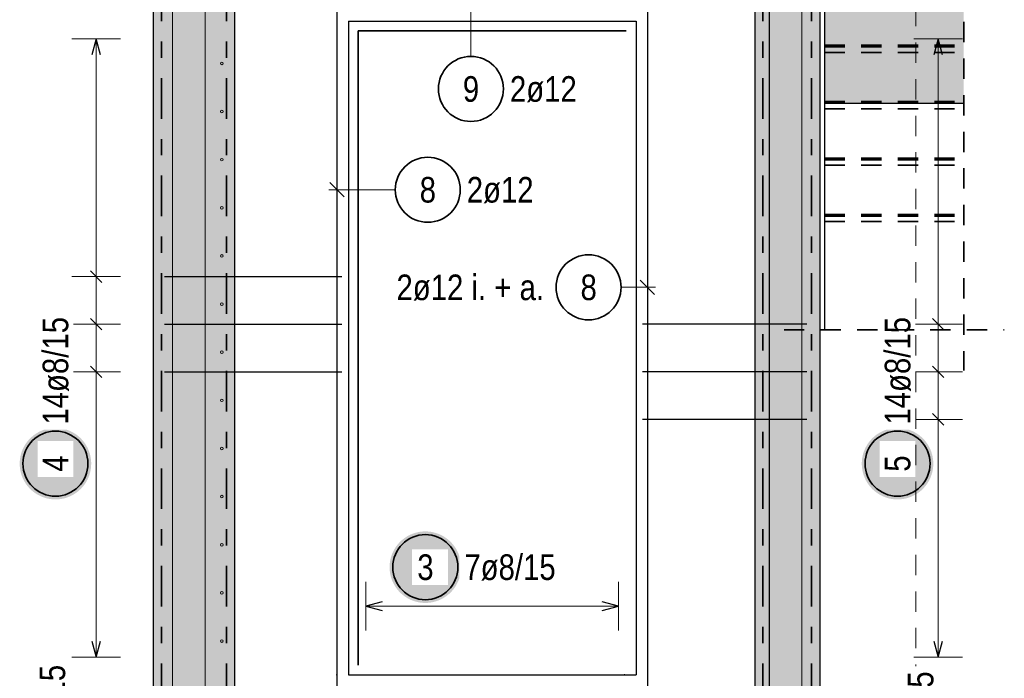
# Model space of a CAD drawing. Header units: millimetres. Extents: x -47 to 138, y -47 to 66.
# Tile 12 of 20: x 33.23 to 39.28, y 27.52 to 31.57. Entities that reach past the tile are written whole.
import ezdxf

# ---------------------------------------------------------------- set-up
doc = ezdxf.new("R2010")
doc.units = ezdxf.units.MM
doc.linetypes.add('DASHDOT', pattern=[1, 0.5, -0.25, 0, -0.25])
doc.linetypes.add('HIDDEN', pattern=[0.375, 0.25, -0.125])
for name, color, linetype, lineweight in [('Achsen', 7, 'Continuous', 20), ('Bewehrung', 7, 'Continuous', 20), ('nplo Bewehrung', 7, 'Continuous', 20), ('Schraffuren', 7, 'Continuous', 20)]:
    doc.layers.add(name, color=color, linetype=linetype, lineweight=lineweight)
doc.styles.add('Arial Narrow', font='ARIALN.TTF')

msp = doc.modelspace()

# ---------------------------------------------------------------- hatches: boundary and pattern name
at = {"lineweight": 25, "true_color": 0xffffff}
for points in [[(33.665666, 28.838896), (33.665532, 28.846574), (33.66513, 28.854243), (33.664461, 28.861892), (33.663525, 28.869514), (33.662323, 28.877099), (33.660858, 28.884637), (33.659131, 28.892119), (33.657143, 28.899536), (33.654898, 28.90688), (33.652398, 28.914141), (33.649646, 28.92131), (33.646646, 28.928378), (33.6434, 28.935338), (33.639914, 28.94218), (33.636191, 28.948896), (33.632236, 28.955478), (33.628054, 28.961919), (33.623649, 28.968209), (33.619028, 28.974342), (33.614196, 28.980309), (33.609158, 28.986105), (33.60392, 28.991721), (33.598491, 28.997151), (33.592874, 29.002388), (33.587079, 29.007426), (33.581111, 29.012259), (33.574978, 29.01688), (33.568688, 29.021284), (33.562248, 29.025467), (33.555666, 29.029422), (33.548949, 29.033145), (33.542107, 29.036631), (33.535148, 29.039876), (33.528079, 29.042877), (33.52091, 29.045629), (33.513649, 29.048129), (33.506306, 29.050374), (33.498889, 29.052361), (33.491406, 29.054089), (33.483868, 29.055554), (33.476284, 29.056755), (33.468662, 29.057691), (33.461012, 29.05836), (33.453344, 29.058762), (33.445666, 29.058896), (33.437988, 29.058762), (33.430319, 29.05836), (33.422669, 29.057691), (33.415048, 29.056755), (33.407463, 29.055554), (33.399925, 29.054089), (33.392443, 29.052361), (33.385026, 29.050374), (33.377682, 29.048129), (33.370421, 29.045629), (33.363252, 29.042877), (33.356184, 29.039876), (33.349224, 29.036631), (33.342382, 29.033145), (33.335666, 29.029422), (33.329084, 29.025467), (33.322643, 29.021284), (33.316353, 29.01688), (33.31022, 29.012259), (33.304252, 29.007426), (33.298457, 29.002388), (33.292841, 28.997151), (33.287411, 28.991721), (33.282174, 28.986105), (33.277136, 28.980309), (33.272303, 28.974342), (33.267682, 28.968209), (33.263277, 28.961919), (33.259095, 28.955478), (33.25514, 28.948896), (33.251417, 28.94218), (33.247931, 28.935338), (33.244686, 28.928378), (33.241685, 28.92131), (33.238933, 28.914141), (33.236433, 28.90688), (33.234188, 28.899536), (33.232201, 28.892119), (33.230473, 28.884637), (33.229008, 28.877099), (33.227807, 28.869514), (33.226871, 28.861892), (33.226202, 28.854243), (33.2258, 28.846574), (33.225666, 28.838896), (33.2258, 28.831218), (33.226202, 28.82355), (33.226871, 28.8159), (33.227807, 28.808278), (33.229008, 28.800694), (33.230473, 28.793156), (33.232201, 28.785673), (33.234188, 28.778256), (33.236433, 28.770912), (33.238933, 28.763652), (33.241685, 28.756483), (33.244686, 28.749414), (33.247931, 28.742455), (33.251417, 28.735612), (33.25514, 28.728896), (33.259095, 28.722314), (33.263277, 28.715874), (33.267682, 28.709583), (33.272303, 28.703451), (33.277136, 28.697483), (33.282174, 28.691687), (33.287411, 28.686071), (33.292841, 28.680641), (33.298457, 28.675404), (33.304252, 28.670366), (33.31022, 28.665534), (33.316353, 28.660912), (33.322643, 28.656508), (33.329084, 28.652326), (33.335666, 28.648371), (33.342382, 28.644648), (33.349224, 28.641162), (33.356184, 28.637916), (33.363252, 28.634916), (33.370421, 28.632164), (33.377682, 28.629664), (33.385026, 28.627419), (33.392443, 28.625431), (33.399925, 28.623704), (33.407463, 28.622239), (33.415048, 28.621037), (33.422669, 28.620101), (33.430319, 28.619432), (33.437988, 28.61903), (33.445666, 28.618896), (33.453344, 28.61903), (33.461012, 28.619432), (33.468662, 28.620101), (33.476284, 28.621037), (33.483868, 28.622239), (33.491406, 28.623704), (33.498889, 28.625431), (33.506306, 28.627419), (33.513649, 28.629664), (33.52091, 28.632164), (33.528079, 28.634916), (33.535148, 28.637916), (33.542107, 28.641162), (33.548949, 28.644648), (33.555666, 28.648371), (33.562248, 28.652326), (33.568688, 28.656508), (33.574978, 28.660912), (33.581111, 28.665534), (33.587079, 28.670366), (33.592874, 28.675404), (33.598491, 28.680641), (33.60392, 28.686071), (33.609158, 28.691687), (33.614196, 28.697483), (33.619028, 28.703451), (33.623649, 28.709583), (33.628054, 28.715874), (33.632236, 28.722314), (33.636191, 28.728896), (33.639914, 28.735612), (33.6434, 28.742455), (33.646646, 28.749414), (33.649646, 28.756483), (33.652398, 28.763652), (33.654898, 28.770912), (33.657143, 28.778256), (33.659131, 28.785673), (33.660858, 28.793156), (33.662323, 28.800694), (33.663525, 28.808278), (33.664461, 28.8159), (33.66513, 28.82355)], [(38.846666, 28.838894), (38.846532, 28.846572), (38.84613, 28.85424), (38.845461, 28.86189), (38.844525, 28.869512), (38.843323, 28.877096), (38.841858, 28.884634), (38.840131, 28.892116), (38.838143, 28.899534), (38.835898, 28.906877), (38.833398, 28.914138), (38.830646, 28.921307), (38.827646, 28.928376), (38.8244, 28.935335), (38.820914, 28.942177), (38.817191, 28.948894), (38.813236, 28.955476), (38.809054, 28.961916), (38.804649, 28.968206), (38.800028, 28.974339), (38.795196, 28.980307), (38.790158, 28.986102), (38.78492, 28.991718), (38.779491, 28.997148), (38.773874, 29.002385), (38.768079, 29.007423), (38.762111, 29.012256), (38.755978, 29.016877), (38.749688, 29.021282), (38.743248, 29.025464), (38.736666, 29.029419), (38.729949, 29.033142), (38.723107, 29.036628), (38.716148, 29.039874), (38.709079, 29.042874), (38.70191, 29.045626), (38.694649, 29.048126), (38.687306, 29.050371), (38.679889, 29.052359), (38.672406, 29.054086), (38.664868, 29.055551), (38.657284, 29.056753), (38.649662, 29.057688), (38.642012, 29.058358), (38.634344, 29.05876), (38.626666, 29.058894), (38.618988, 29.05876), (38.611319, 29.058358), (38.603669, 29.057688), (38.596048, 29.056753), (38.588463, 29.055551), (38.580925, 29.054086), (38.573443, 29.052359), (38.566026, 29.050371), (38.558682, 29.048126), (38.551421, 29.045626), (38.544252, 29.042874), (38.537184, 29.039874), (38.530224, 29.036628), (38.523382, 29.033142), (38.516666, 29.029419), (38.510084, 29.025464), (38.503643, 29.021282), (38.497353, 29.016877), (38.49122, 29.012256), (38.485252, 29.007423), (38.479457, 29.002385), (38.473841, 28.997148), (38.468411, 28.991718), (38.463174, 28.986102), (38.458136, 28.980307), (38.453303, 28.974339), (38.448682, 28.968206), (38.444277, 28.961916), (38.440095, 28.955476), (38.43614, 28.948894), (38.432417, 28.942177), (38.428931, 28.935335), (38.425686, 28.928376), (38.422685, 28.921307), (38.419933, 28.914138), (38.417433, 28.906877), (38.415188, 28.899534), (38.413201, 28.892116), (38.411473, 28.884634), (38.410008, 28.877096), (38.408807, 28.869512), (38.407871, 28.86189), (38.407202, 28.85424), (38.4068, 28.846572), (38.406666, 28.838894), (38.4068, 28.831216), (38.407202, 28.823547), (38.407871, 28.815897), (38.408807, 28.808276), (38.410008, 28.800691), (38.411473, 28.793153), (38.413201, 28.785671), (38.415188, 28.778253), (38.417433, 28.77091), (38.419933, 28.763649), (38.422685, 28.75648), (38.425686, 28.749412), (38.428931, 28.742452), (38.432417, 28.73561), (38.43614, 28.728894), (38.440095, 28.722311), (38.444277, 28.715871), (38.448682, 28.709581), (38.453303, 28.703448), (38.458136, 28.69748), (38.463174, 28.691685), (38.468411, 28.686069), (38.473841, 28.680639), (38.479457, 28.675402), (38.485252, 28.670364), (38.49122, 28.665531), (38.497353, 28.66091), (38.503643, 28.656505), (38.510084, 28.652323), (38.516666, 28.648368), (38.523382, 28.644645), (38.530224, 28.641159), (38.537184, 28.637914), (38.544252, 28.634913), (38.551421, 28.632161), (38.558682, 28.629661), (38.566026, 28.627416), (38.573443, 28.625429), (38.580925, 28.623701), (38.588463, 28.622236), (38.596048, 28.621035), (38.603669, 28.620099), (38.611319, 28.61943), (38.618988, 28.619028), (38.626666, 28.618894), (38.634344, 28.619028), (38.642012, 28.61943), (38.649662, 28.620099), (38.657284, 28.621035), (38.664868, 28.622236), (38.672406, 28.623701), (38.679889, 28.625429), (38.687306, 28.627416), (38.694649, 28.629661), (38.70191, 28.632161), (38.709079, 28.634913), (38.716148, 28.637914), (38.723107, 28.641159), (38.729949, 28.644645), (38.736666, 28.648368), (38.743248, 28.652323), (38.749688, 28.656505), (38.755978, 28.66091), (38.762111, 28.665531), (38.768079, 28.670364), (38.773874, 28.675402), (38.779491, 28.680639), (38.78492, 28.686069), (38.790158, 28.691685), (38.795196, 28.69748), (38.800028, 28.703448), (38.804649, 28.709581), (38.809054, 28.715871), (38.813236, 28.722311), (38.817191, 28.728894), (38.820914, 28.73561), (38.8244, 28.742452), (38.827646, 28.749412), (38.830646, 28.75648), (38.833398, 28.763649), (38.835898, 28.77091), (38.838143, 28.778253), (38.840131, 28.785671), (38.841858, 28.793153), (38.843323, 28.800691), (38.844525, 28.808276), (38.845461, 28.815897), (38.84613, 28.823547)], [(35.94139, 28.202347), (35.941256, 28.210025), (35.940854, 28.217694), (35.940185, 28.225344), (35.939249, 28.232965), (35.938048, 28.24055), (35.936583, 28.248088), (35.934855, 28.25557), (35.932868, 28.262988), (35.930623, 28.270331), (35.928123, 28.277592), (35.925371, 28.284761), (35.92237, 28.291829), (35.919125, 28.298789), (35.915639, 28.305631), (35.911916, 28.312347), (35.907961, 28.31893), (35.903779, 28.32537), (35.899374, 28.33166), (35.894753, 28.337793), (35.88992, 28.343761), (35.884882, 28.349556), (35.879645, 28.355172), (35.874215, 28.360602), (35.868599, 28.365839), (35.862804, 28.370877), (35.856836, 28.37571), (35.850703, 28.380331), (35.844413, 28.384736), (35.837973, 28.388918), (35.83139, 28.392873), (35.824674, 28.396596), (35.817832, 28.400082), (35.810872, 28.403327), (35.803804, 28.406328), (35.796635, 28.40908), (35.789374, 28.41158), (35.782031, 28.413825), (35.774613, 28.415812), (35.767131, 28.41754), (35.759593, 28.419005), (35.752008, 28.420206), (35.744387, 28.421142), (35.736737, 28.421811), (35.729068, 28.422213), (35.72139, 28.422347), (35.713712, 28.422213), (35.706044, 28.421811), (35.698394, 28.421142), (35.690772, 28.420206), (35.683188, 28.419005), (35.67565, 28.41754), (35.668168, 28.415812), (35.66075, 28.413825), (35.653407, 28.41158), (35.646146, 28.40908), (35.638977, 28.406328), (35.631908, 28.403327), (35.624949, 28.400082), (35.618107, 28.396596), (35.61139, 28.392873), (35.604808, 28.388918), (35.598368, 28.384736), (35.592078, 28.380331), (35.585945, 28.37571), (35.579977, 28.370877), (35.574182, 28.365839), (35.568565, 28.360602), (35.563136, 28.355172), (35.557898, 28.349556), (35.552861, 28.343761), (35.548028, 28.337793), (35.543407, 28.33166), (35.539002, 28.32537), (35.53482, 28.31893), (35.530865, 28.312347), (35.527142, 28.305631), (35.523656, 28.298789), (35.52041, 28.291829), (35.51741, 28.284761), (35.514658, 28.277592), (35.512158, 28.270331), (35.509913, 28.262988), (35.507925, 28.25557), (35.506198, 28.248088), (35.504733, 28.24055), (35.503531, 28.232965), (35.502596, 28.225344), (35.501926, 28.217694), (35.501524, 28.210025), (35.50139, 28.202347), (35.501524, 28.194669), (35.501926, 28.187001), (35.502596, 28.179351), (35.503531, 28.171729), (35.504733, 28.164145), (35.506198, 28.156607), (35.507925, 28.149125), (35.509913, 28.141707), (35.512158, 28.134364), (35.514658, 28.127103), (35.51741, 28.119934), (35.52041, 28.112865), (35.523656, 28.105906), (35.527142, 28.099064), (35.530865, 28.092347), (35.53482, 28.085765), (35.539002, 28.079325), (35.543407, 28.073035), (35.548028, 28.066902), (35.552861, 28.060934), (35.557898, 28.055139), (35.563136, 28.049523), (35.568565, 28.044093), (35.574182, 28.038856), (35.579977, 28.033818), (35.585945, 28.028985), (35.592078, 28.024364), (35.598368, 28.019959), (35.604808, 28.015777), (35.61139, 28.011822), (35.618107, 28.008099), (35.624949, 28.004613), (35.631908, 28.001367), (35.638977, 27.998367), (35.646146, 27.995615), (35.653407, 27.993115), (35.66075, 27.99087), (35.668168, 27.988882), (35.67565, 27.987155), (35.683188, 27.98569), (35.690772, 27.984488), (35.698394, 27.983553), (35.706044, 27.982883), (35.713712, 27.982481), (35.72139, 27.982347), (35.729068, 27.982481), (35.736737, 27.982883), (35.744387, 27.983553), (35.752008, 27.984488), (35.759593, 27.98569), (35.767131, 27.987155), (35.774613, 27.988882), (35.782031, 27.99087), (35.789374, 27.993115), (35.796635, 27.995615), (35.803804, 27.998367), (35.810872, 28.001367), (35.817832, 28.004613), (35.824674, 28.008099), (35.83139, 28.011822), (35.837973, 28.015777), (35.844413, 28.019959), (35.850703, 28.024364), (35.856836, 28.028985), (35.862804, 28.033818), (35.868599, 28.038856), (35.874215, 28.044093), (35.879645, 28.049523), (35.884882, 28.055139), (35.88992, 28.060934), (35.894753, 28.066902), (35.899374, 28.073035), (35.903779, 28.079325), (35.907961, 28.085765), (35.911916, 28.092347), (35.915639, 28.099064), (35.919125, 28.105906), (35.92237, 28.112865), (35.925371, 28.119934), (35.928123, 28.127103), (35.930623, 28.134364), (35.932868, 28.141707), (35.934855, 28.149125), (35.936583, 28.156607), (35.938048, 28.164145), (35.939249, 28.171729), (35.940185, 28.179351), (35.940854, 28.187001)]]:
    msp.add_hatch(color=7, dxfattribs=at).paths.add_polyline_path(points)
at = {"layer": 'Schraffuren', "lineweight": 25, "true_color": 0xd7ffd7}
for points in [[(34.547371, 26.16008), (34.547371, 34.96008), (34.047371, 34.96008), (34.047371, 26.16008)], [(38.147723, 26.160082), (38.147723, 34.960082), (37.747723, 34.960082), (37.747723, 26.160082)], [(38.178089, 31.055034), (39.033515, 31.055034), (39.033515, 31.71518), (38.178089, 31.71518)]]:
    msp.add_hatch(color=254, dxfattribs=at).paths.add_polyline_path(points)

# ---------------------------------------------------------------- linework, layer by layer
at = {"color": 9, "linetype": 'HIDDEN', "lineweight": 0, "ltscale": 0.5}
msp.add_line((38.73886, 26.803692), (38.73886, 35.216646), dxfattribs=at)
at = {"color": 2, "linetype": 'DASHDOT', "lineweight": 35, "ltscale": 0.5}
for p, q in [((34.097371, 26.16008), (34.097371, 34.96008)), ((34.497371, 26.16008), (34.497371, 34.96008)), ((37.797723, 26.160082), (37.797723, 34.960082)), ((38.097723, 26.160082), (38.097723, 34.960082))]:
    msp.add_line(p, q, dxfattribs=at)
at = {"color": 3, "linetype": 'Continuous', "lineweight": 25, "ltscale": 0.5}
for p, q in [((35.177723, 32.560082), (35.177723, 31.560082)), ((37.087723, 32.560082), (37.087723, 31.560082)), ((35.177723, 31.560082), (35.177723, 27.540082)), ((37.087723, 31.560082), (37.087723, 27.540082)), ((33.695666, 31.452082), (33.668871, 31.352082)), ((33.722461, 31.352082), (33.695666, 31.452082)), ((38.876666, 31.452079), (38.849871, 31.352079)), ((38.903461, 31.352079), (38.876666, 31.452079)), ((35.133529, 30.567229), (35.221918, 30.478841)), ((33.731021, 29.953651), (33.66031, 30.024361)), ((34.117371, 29.989006), (35.207723, 29.989006)), ((37.131918, 29.878926), (37.043529, 29.967315)), ((33.731021, 29.661035), (33.66031, 29.731746)), ((34.117371, 29.696391), (35.207723, 29.696391)), ((38.067723, 29.696388), (37.057723, 29.696388)), ((38.84131, 29.731744), (38.912021, 29.661033)), ((33.731021, 29.36842), (33.66031, 29.439131)), ((34.117371, 29.403776), (35.207723, 29.403776)), ((38.067723, 29.403773), (37.057723, 29.403773)), ((38.84131, 29.439128), (38.912021, 29.368418)), ((38.84131, 29.146513), (38.912021, 29.075802)), ((38.067723, 29.111158), (37.057723, 29.111158)), ((35.455725, 27.988872), (35.355725, 27.962078)), ((36.909723, 27.962078), (36.809723, 27.988872)), ((35.355725, 27.962078), (35.455725, 27.935283)), ((36.809723, 27.935283), (36.909723, 27.962078)), ((33.668871, 27.748084), (33.695666, 27.648084)), ((33.695666, 27.648084), (33.722461, 27.748084)), ((35.177723, 27.540082), (35.177723, 26.180082)), ((37.087723, 27.540082), (37.087723, 26.180082))]:
    msp.add_line(p, q, dxfattribs=at)
at = {"color": 2, "linetype": 'HIDDEN', "lineweight": 35, "ltscale": 0.5}
msp.add_line((39.033515, 32.00518), (39.033515, 29.410841), dxfattribs=at)
at = {"color": 5, "linetype": 'Continuous', "lineweight": 18, "ltscale": 0.5}
for p, q in [((36.001846, 31.34297), (36.001846, 31.680082)), ((33.845666, 31.452082), (33.545666, 31.452082)), ((33.695666, 31.452082), (33.695666, 27.648084)), ((39.026666, 31.452079), (38.726666, 31.452079)), ((35.53626, 30.523035), (35.127723, 30.523035)), ((33.845666, 29.989006), (33.545666, 29.989006)), ((36.925744, 29.923121), (37.137723, 29.923121)), ((33.845666, 29.696391), (33.545666, 29.696391)), ((38.726666, 29.696388), (39.026666, 29.696388)), ((33.845666, 29.403776), (33.545666, 29.403776)), ((38.726666, 29.403773), (39.026666, 29.403773)), ((38.726666, 29.111158), (39.026666, 29.111158)), ((35.355725, 28.112078), (35.355725, 27.812078)), ((36.909723, 27.812078), (36.909723, 28.112078)), ((36.909723, 27.962078), (35.355725, 27.962078))]:
    msp.add_line(p, q, dxfattribs=at)
at = {"color": 2, "linetype": 'Continuous', "lineweight": 35, "ltscale": 0.5}
for centre in [(36.001846, 31.14297), (35.73626, 30.523035), (36.725744, 29.923121), (33.445666, 28.838896), (38.626666, 28.838894), (35.72139, 28.202347)]:
    msp.add_circle(centre, 0.2, dxfattribs=at)
at = {"color": 9, "linetype": 'Continuous', "lineweight": 0, "ltscale": 0.5}
for centre in [(34.469371, 31.300096), (34.469371, 31.300096), (34.469371, 31.004097), (34.469371, 31.004097), (34.469371, 30.708097), (34.469371, 30.708097), (34.469371, 30.412097), (34.469371, 30.412097), (34.469371, 30.116097), (34.469371, 30.116097), (34.469371, 29.820097), (34.469371, 29.820097), (34.469371, 29.524098), (34.469371, 29.524098), (34.469371, 29.228098), (34.469371, 29.228098), (34.469371, 28.932098), (34.469371, 28.932098), (34.469371, 28.636098), (34.469371, 28.636098), (34.469371, 28.340098), (34.469371, 28.340098), (34.469371, 28.044099), (34.469371, 28.044099), (34.469371, 27.748099), (34.469371, 27.748099)]:
    msp.add_circle(centre, 0.008, dxfattribs=at)
at = {"color": 9, "linetype": 'Continuous', "lineweight": 0}
for centre in [(35.177371, 27.540084), (36.947371, 27.540084)]:
    msp.add_circle(centre, 0.00222, dxfattribs=at)
at = {"layer": 'Achsen', "color": 3, "linetype": 'Continuous', "lineweight": 25}
for p, q in [((35.247723, 31.560082), (35.247723, 27.540082)), ((35.247723, 31.560082), (37.017723, 31.560082)), ((38.178089, 31.055034), (38.178089, 29.660841))]:
    msp.add_line(p, q, dxfattribs=at)
at = {"layer": 'Achsen', "color": 2, "linetype": 'Continuous', "lineweight": 35}
for q in [(35.307723, 27.600082), (36.957723, 31.500082)]:
    msp.add_line((35.307723, 31.500082), q, dxfattribs=at)
at = {"layer": 'Bewehrung', "color": 1, "linetype": 'HIDDEN', "lineweight": 70, "ltscale": 0.5}
for p, q in [((38.178089, 31.40818), (39.033515, 31.40818)), ((38.178089, 31.06118), (39.033515, 31.06118)), ((38.178089, 30.71418), (39.033515, 30.71418)), ((38.178089, 30.36718), (39.033515, 30.36718))]:
    msp.add_line(p, q, dxfattribs=at)
at = {"layer": 'Bewehrung', "color": 2, "linetype": 'HIDDEN', "lineweight": 35, "ltscale": 0.5}
for p, q in [((38.178089, 31.36818), (39.033515, 31.36818)), ((38.178089, 31.02118), (39.033515, 31.02118)), ((38.178089, 30.67418), (39.033515, 30.67418)), ((38.178089, 30.32718), (39.033515, 30.32718))]:
    msp.add_line(p, q, dxfattribs=at)
at = {"layer": 'nplo Bewehrung', "color": 9, "linetype": 'Continuous', "lineweight": 0, "ltscale": 0.5}
for p, q in [((34.165808, 26.160082), (34.165808, 34.960082)), ((34.166174, 26.160082), (34.166174, 34.960082)), ((34.365808, 26.160082), (34.365808, 34.960082)), ((34.365808, 26.160082), (34.365808, 34.960082)), ((37.837723, 26.160082), (37.837723, 34.960082)), ((37.838089, 26.160082), (37.838089, 34.960082)), ((38.037723, 26.160082), (38.037723, 34.960082)), ((38.037723, 26.160082), (38.037723, 34.960082))]:
    msp.add_line(p, q, dxfattribs=at)
for centre in [(34.469371, 31.300084), (34.469371, 31.300084), (34.469371, 31.004084), (34.469371, 31.004084), (34.469371, 30.708085), (34.469371, 30.708085), (34.469371, 30.412085), (34.469371, 30.412085), (34.469371, 30.116085), (34.469371, 30.116085), (34.469371, 29.820085), (34.469371, 29.820085), (34.469371, 29.524085), (34.469371, 29.524085), (34.469371, 29.228086), (34.469371, 29.228086), (34.469371, 28.932086), (34.469371, 28.932086), (34.469371, 28.636086), (34.469371, 28.636086), (34.469371, 28.340086), (34.469371, 28.340086), (34.469371, 28.044086), (34.469371, 28.044086), (34.469371, 27.748087), (34.469371, 27.748087)]:
    msp.add_circle(centre, 0.008, dxfattribs=at)
at = {"layer": 'Schraffuren', "color": 3, "linetype": 'Continuous', "lineweight": 25}
for p, q in [((34.047371, 34.96008), (34.047371, 26.16008)), ((34.547371, 34.96008), (34.547371, 26.16008)), ((37.747723, 34.960082), (37.747723, 26.160082)), ((38.147723, 34.960082), (38.147723, 26.160082)), ((38.178089, 31.71518), (38.178089, 31.055034)), ((38.178089, 31.055034), (39.033515, 31.055034))]:
    msp.add_line(p, q, dxfattribs=at)

# ---------------------------------------------------------------- texts
at = {"color": 2, "lineweight": 35, "char_height": 0.1575, "attachment_point": 1, "line_spacing_factor": 0.9, "style": 'Arial Narrow'}
for s, insert in [('9', (35.952234, 31.22172)), ('2ø12', (36.241846, 31.22172)), ('8', (35.686647, 30.601785)), ('2ø12', (35.97626, 30.601785)), ('2ø12 i. + a.', (35.543894, 30.001871)), ('8', (36.676132, 30.001871))]:
    msp.add_mtext(s, dxfattribs=dict(at, insert=insert))
at = {"color": 2, "lineweight": 35, "insert": (35.96139, 28.281097), "char_height": 0.1575, "attachment_point": 1, "line_spacing_factor": 0.9, "style": 'Arial Narrow', "bg_fill": 3, "box_fill_scale": 1.2, "bg_fill_color": 256, "bg_fill_true_color": 13158600, "bg_fill_transparency": 0}
msp.add_mtext('7ø8/15', dxfattribs=at)
at = {"color": 2, "lineweight": 35, "insert": (33.347916, 27.039893), "char_height": 0.1575, "attachment_point": 1, "rotation": 90, "line_spacing_factor": 0.9, "style": 'Arial Narrow', "bg_fill": 3, "box_fill_scale": 1.2, "bg_fill_color": 256, "bg_fill_true_color": 13158600, "bg_fill_transparency": 0}
msp.add_mtext('5ø8/15', dxfattribs=at)

# ---------------------------------------------------------------- next in the draw order: linework, layer by layer
at = {"color": 5, "linetype": 'Continuous', "lineweight": 18, "ltscale": 0.5}
msp.add_line((33.545666, 27.648084), (33.845666, 27.648084), dxfattribs=at)

# ---------------------------------------------------------------- next in the draw order: texts
at = {"color": 2, "lineweight": 35, "char_height": 0.1575, "attachment_point": 1, "rotation": 90, "line_spacing_factor": 0.9, "style": 'Arial Narrow', "bg_fill": 3, "box_fill_scale": 1.2, "bg_fill_color": 256, "bg_fill_true_color": 13158600, "bg_fill_transparency": 0}
for s, insert in [('14ø8/15', (33.366916, 29.078896)), ('14ø8/15', (38.547916, 29.078894)), ('4', (33.366916, 28.789284)), ('5', (38.547916, 28.789281)), ('5ø8/15', (38.689679, 26.999763)), ('5ø8/15', (36.858607, 26.898055))]:
    msp.add_mtext(s, dxfattribs=dict(at, insert=insert))
at = {"color": 2, "lineweight": 35, "insert": (35.671778, 28.281097), "char_height": 0.1575, "attachment_point": 1, "line_spacing_factor": 0.9, "style": 'Arial Narrow', "bg_fill": 3, "box_fill_scale": 1.2, "bg_fill_color": 256, "bg_fill_true_color": 13158600, "bg_fill_transparency": 0}
msp.add_mtext('3', dxfattribs=at)

# ---------------------------------------------------------------- next in the draw order: linework, layer by layer
at = {"color": 5, "linetype": 'Continuous', "lineweight": 18, "ltscale": 0.5}
for p, q in [((38.876666, 27.648082), (38.876666, 31.452079)), ((38.726666, 27.648082), (39.026666, 27.648082))]:
    msp.add_line(p, q, dxfattribs=at)
at = {"color": 2, "linetype": 'HIDDEN', "lineweight": 35, "ltscale": 0.5}
msp.add_line((37.928089, 29.660841), (39.283515, 29.660841), dxfattribs=at)
at = {"color": 3, "linetype": 'Continuous', "lineweight": 25, "ltscale": 0.5}
for p, q in [((38.849871, 27.748082), (38.876666, 27.648082)), ((38.876666, 27.648082), (38.903461, 27.748082))]:
    msp.add_line(p, q, dxfattribs=at)
at = {"layer": 'Achsen', "color": 3, "linetype": 'Continuous', "lineweight": 25}
for p in [(37.017723, 31.560082), (35.247723, 27.540082)]:
    msp.add_line(p, (37.017723, 27.540082), dxfattribs=at)

doc.saveas('drawing.dxf')
